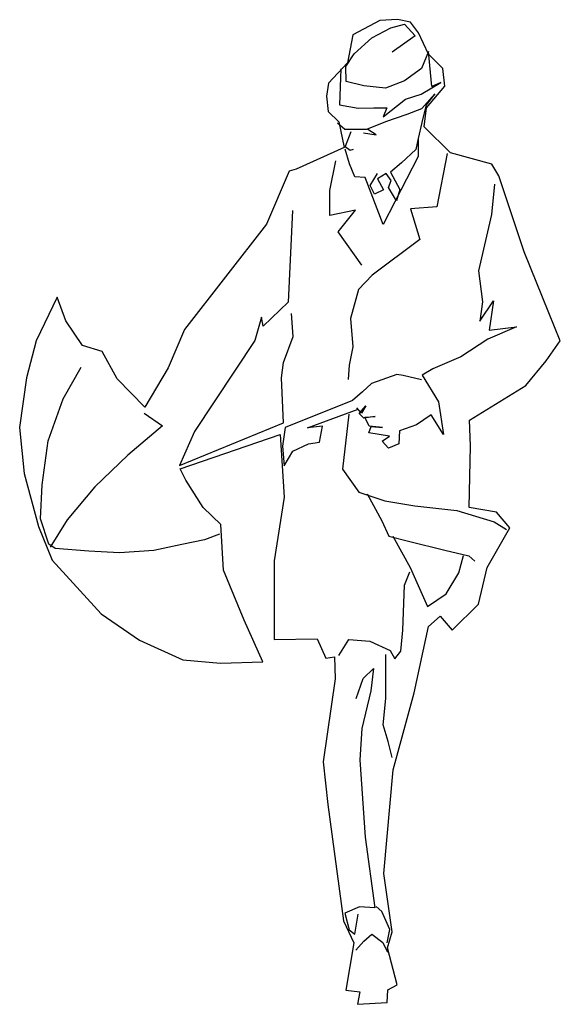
# Model space of a CAD drawing. Header units: millimetres. Extents: x 306.7 to 307.69, y 275.05 to 276.87.
import ezdxf

# ---------------------------------------------------------------- set-up
doc = ezdxf.new("R2010")
doc.units = ezdxf.units.MM
doc.layers.add('GENTE', color=4, linetype='Continuous')

# ---------------------------------------------------------------- blocks, each defined once
blk = doc.blocks.new('B-G8')
at = {"layer": 'GENTE'}
blk.add_lwpolyline([(0.6876, 1.8356), (0.6383, 1.8088), (0.6285, 1.7576), (0.5933, 1.7203), (0.5895, 1.6959), (0.5928, 1.6678), (0.6121, 1.6488), (0.6222, 1.6016), (0.5338, 1.5617), (0.5211, 1.558), (0.479, 1.4603), (0.3283, 1.2667), (0.298, 1.1959), (0.2553, 1.1237), (0.2042, 1.176), (0.1766, 1.2264), (0.1405, 1.2373), (0.1095, 1.2827), (0.094, 1.3264), (0.0554, 1.2457), (0.0374, 1.1778), (0.0248, 1.0865), (0.0334, 1.0018), (0.0592, 0.9038), (0.0847, 0.8418), (0.1749, 0.7435), (0.2457, 0.6947), (0.3252, 0.6587), (0.3944, 0.6527), (0.4727, 0.655), (0.438, 0.7315), (0.4, 0.8234), (0.3953, 0.9075), (0.3623, 0.9389), (0.3305, 0.9896), (0.32, 1.0103), (0.5045, 1.0732), (0.5117, 0.9583), (0.4931, 0.841), (0.4935, 0.6959), (0.5726, 0.6974), (0.5883, 0.6614), (0.6041, 0.664), (0.6057, 0.6239), (0.5835, 0.471), (0.5919, 0.3921), (0.6211, 0.178), (0.64, 0.1379), (0.625, 0.0507), (0.651, 0.0477), (0.6464, 0.0245), (0.7011, 0.0279), (0.7026, 0.0514), (0.7198, 0.0606), (0.7019, 0.1282), (0.7106, 0.1581), (0.6951, 0.2655), (0.7123, 0.4561), (0.7513, 0.5978), (0.7775, 0.7198), (0.7988, 0.7388), (0.8209, 0.7129), (0.8694, 0.761), (0.8855, 0.8284), (0.9273, 0.9018), (0.9028, 0.9306), (0.8525, 0.939), (0.8546, 1.0525), (0.8529, 1.0999), (0.9567, 1.1636), (0.994, 1.2091), (1.02, 1.2455), (0.9989, 1.2976), (0.9536, 1.4095), (0.9069, 1.5495), (0.8938, 1.5708), (0.8177, 1.5918), (0.7693, 1.6395), (0.7737, 1.6747), (0.8077, 1.7143), (0.8036, 1.7474), (0.7776, 1.7732), (0.7591, 1.8126), (0.7444, 1.8324), (0.7204, 1.837)], close=True, dxfattribs=at)
for points in [[(0.616, 1.7466), (0.6134, 1.6805), (0.6482, 1.6739), (0.6768, 1.6744), (0.7007, 1.6748), (0.6937, 1.6581), (0.7348, 1.6906), (0.7639, 1.7), (0.8002, 1.7215), (0.7834, 1.7139), (0.7771, 1.7782), (0.7646, 1.7471), (0.7334, 1.7245), (0.6985, 1.7107), (0.6583, 1.715), (0.6257, 1.7232), (0.6252, 1.751), (0.6405, 1.7744), (0.6728, 1.8036), (0.708, 1.8217), (0.7329, 1.8287), (0.7526, 1.8075), (0.7107, 1.7769)], [(0.6098, 1.6473), (0.6235, 1.6352), (0.664, 1.6356), (0.6989, 1.6497), (0.738, 1.6632), (0.7652, 1.6734), (0.789, 1.7005), (0.7732, 1.6805), (0.7649, 1.6479), (0.7585, 1.6184), (0.7584, 1.5852), (0.694, 1.4597), (0.6607, 1.5463), (0.6418, 1.5479), (0.632, 1.5716), (0.6242, 1.5985)], [(0.6576, 1.6289), (0.6808, 1.6251), (0.666, 1.6348)], [(0.6344, 1.6304), (0.6237, 1.6035), (0.6331, 1.5968), (0.6396, 1.5984)], [(0.7592, 1.6215), (0.7539, 1.5983), (0.7277, 1.5735), (0.7072, 1.5565), (0.7244, 1.5244), (0.7183, 1.5034), (0.7039, 1.5282), (0.7087, 1.5407), (0.6992, 1.554), (0.6835, 1.5437), (0.6947, 1.5238), (0.6779, 1.5158), (0.6702, 1.5315), (0.6833, 1.5537)], [(0.6549, 1.3853), (0.6109, 1.4462), (0.6429, 1.4862), (0.5956, 1.4768), (0.5955, 1.5227), (0.6069, 1.577)], [(0.8119, 1.5909), (0.7926, 1.4925), (0.7444, 1.4889), (0.7613, 1.4324), (0.6734, 1.3667), (0.6488, 1.3404), (0.634, 1.2868), (0.6384, 1.2348), (0.6314, 1.2007), (0.6295, 1.1748)], [(0.8987, 1.5343), (0.8932, 1.4786), (0.8693, 1.3747), (0.877, 1.3173), (0.8718, 1.2821), (0.897, 1.3192), (0.8888, 1.2654), (0.9396, 1.2714), (0.8868, 1.2488), (0.8372, 1.2162), (0.7851, 1.1944), (0.766, 1.1824), (0.7955, 1.1336), (0.8048, 1.0731), (0.7825, 1.1094), (0.7554, 1.0911), (0.724, 1.0801), (0.7229, 1.0565), (0.7037, 1.0485), (0.6919, 1.061), (0.7056, 1.0705), (0.6673, 1.0763), (0.6721, 1.088), (0.693, 1.0861), (0.6679, 1.0887), (0.6602, 1.1051), (0.6791, 1.1067), (0.6583, 1.1036), (0.65, 1.1119), (0.6621, 1.126), (0.6539, 1.1127), (0.6456, 1.1226)], [(0.5268, 1.4855), (0.5192, 1.3171), (0.4733, 1.2726), (0.4699, 1.2895), (0.458, 1.2464), (0.3469, 1.0787), (0.3191, 1.0164), (0.5103, 1.095), (0.5068, 1.1775), (0.5105, 1.2057), (0.5281, 1.2539), (0.5253, 1.2963)], [(0.3929, 0.8901), (0.365, 0.8795), (0.3234, 0.8706), (0.2719, 0.8596), (0.2087, 0.8557), (0.1519, 0.8589), (0.0901, 0.8635), (0.0783, 0.8718), (0.0632, 0.9182), (0.0662, 0.9808), (0.077, 1.0616), (0.1049, 1.139), (0.1382, 1.1971)], [(0.7647, 1.1739), (0.7309, 1.1817), (0.7193, 1.1838), (0.6722, 1.1671), (0.6558, 1.1521), (0.6376, 1.136), (0.5135, 1.0865), (0.5084, 1.0517), (0.5118, 1.0159), (0.5278, 1.0428), (0.5565, 1.0561), (0.5765, 1.0595), (0.5822, 1.089), (0.5544, 1.0858), (0.648, 1.1203)], [(0.254, 1.1125), (0.2876, 1.0892), (0.2242, 1.0355), (0.1632, 0.9768), (0.1122, 0.9164), (0.0808, 0.866)], [(0.6308, 1.1108), (0.6192, 1.0094), (0.6493, 0.9675), (0.6971, 0.9511), (0.7525, 0.9421), (0.8294, 0.9335), (0.8982, 0.9124), (0.9208, 0.8986)], [(0.6644, 0.9643), (0.6912, 0.9143), (0.7041, 0.886), (0.7429, 0.8767), (0.8073, 0.8605), (0.8515, 0.8498), (0.8629, 0.84)], [(0.7118, 0.8861), (0.7438, 0.8284), (0.7757, 0.7565), (0.8096, 0.7803), (0.8332, 0.8185), (0.8418, 0.8504)], [(0.6126, 0.6665), (0.6309, 0.6962), (0.6696, 0.6927), (0.7066, 0.676), (0.7154, 0.6604), (0.7267, 0.6745), (0.7302, 0.7131), (0.7332, 0.7958), (0.7432, 0.8207)], [(0.7103, 0.4785), (0.7032, 0.5084), (0.6941, 0.5388), (0.699, 0.5875), (0.6989, 0.6315), (0.699, 0.6682)], [(0.6442, 0.5872), (0.6574, 0.6241), (0.6763, 0.6426), (0.6713, 0.6013), (0.6549, 0.5322), (0.651, 0.4746), (0.6606, 0.3324), (0.6789, 0.2019), (0.6503, 0.2037), (0.6231, 0.1923), (0.6314, 0.1616), (0.6416, 0.1537), (0.6482, 0.1905)], [(0.701, 0.1379), (0.7063, 0.1623), (0.6914, 0.1952), (0.6812, 0.2043)], [(0.6437, 0.1244), (0.6585, 0.1405), (0.6733, 0.1535), (0.6936, 0.1385), (0.7021, 0.1205)]]:
    blk.add_lwpolyline(points, dxfattribs=at)

msp = doc.modelspace()

# ---------------------------------------------------------------- block references
at = {"layer": 'GENTE'}
msp.add_blockref('B-G8', (306.6703, 275.0282), dxfattribs=at)

doc.saveas('drawing.dxf')
